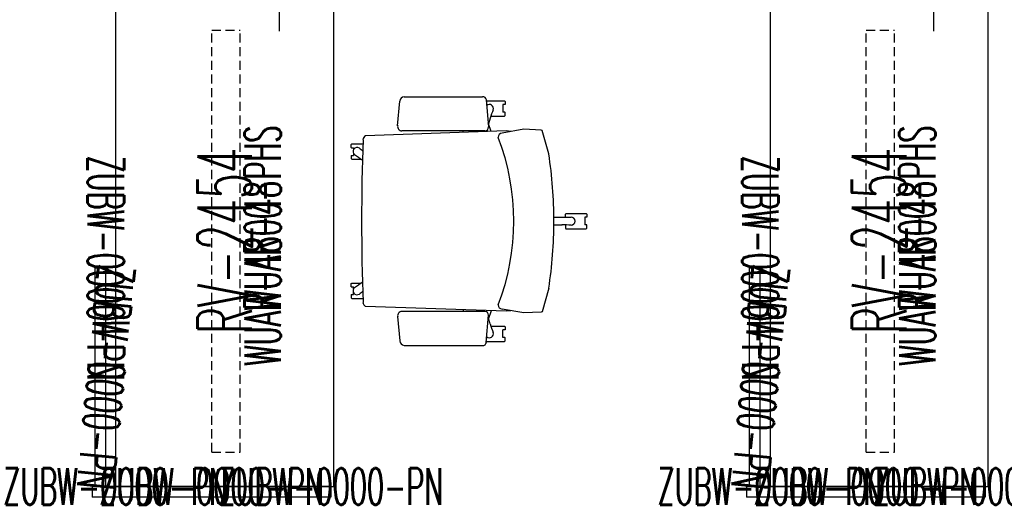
# Model space of a CAD drawing. Header units: inches. Extents: x 11 to 683, y -98 to 54.
# Tile 1 of 256: x 17 to 125, y -95 to -42. Entities that reach past the tile are written whole.
import ezdxf
from ezdxf.enums import TextEntityAlignment as Align

# ---------------------------------------------------------------- set-up
doc = ezdxf.new("R2010")
doc.units = ezdxf.units.IN
doc.header["$MEASUREMENT"] = 0
doc.header["$PDMODE"] = 1
doc.header["$PDSIZE"] = 1
doc.linetypes.add('DASHED', pattern=[0.8, 0.5, -0.3])
doc.linetypes.add('DASHEDX2', pattern=[1.5, 1, -0.5])
for name, color, linetype in [('A-FURN-P-COMP', 86, 'Continuous'), ('A-FURN-P-FREE-STORAGE', 6, 'Continuous'), ('A-FURN-P-FREE-STORAGE-TEXT1', 6, 'Continuous'), ('A-FURN-P-FREE-STORAGE-TEXT4', 6, 'Continuous'), ('A-FURN-P-PATTERNS-WORKSURFACE', 1, 'Continuous'), ('A-FURN-P-PATTERNS-WORKSURFACE-TEXT2', 1, 'Continuous'), ('A-FURN-P-SEAT', 12, 'Continuous'), ('A-FURN-P-TEXT_UTEXT', 7, 'Continuous'), ('A-FURN-P-WKSF-SUPPORT', 1, 'Continuous'), ('A-FURN-P-WKSF-SUPPORT-TEXT', 202, 'Continuous'), ('A-FURN-P-WKSF-SUPPORT-TEXT2', 202, 'Continuous'), ('PSATTR', 7, 'Continuous')]:
    doc.layers.add(name, color=color, linetype=linetype)
doc.styles.add('0', font='TXT.SHX')
doc.styles.add('CAD_FNT', font='TXT.SHX', dxfattribs={"height": 1})
doc.styles.add('PMSymText', font='txt.shx', dxfattribs={"width": 0.65})
doc.styles.get("Standard").update_dxf_attribs({"font": 'simplex.shx'})

# ---------------------------------------------------------------- blocks, each defined once
blk = doc.blocks.new('BB28N-1636-TTXNX-WITH-GLIDES-2D')
at = {"layer": 'A-FURN-P-FREE-STORAGE', "linetype": 'DASHEDX2'}
for p, q in [((0, 0), (0, -15.96)), ((0, -15.96), (35.96, 0)), ((0, 0), (35.96, 0)), ((35.96, 0), (35.96, -15.96)), ((0.75, -0.75), (0.75, -15.96)), ((0.75, -0.75), (35.21, -0.75)), ((3, -1), (3, -1.45)), ((32.96, -1), (32.96, -1.45)), ((35.21, -0.75), (35.21, -15.96)), ((3, -1.45), (1.45, -3)), ((32.96, -1.45), (34.51, -3)), ((1.45, -3), (1, -3)), ((34.51, -3), (34.96, -3)), ((1.45, -12.96), (1, -12.96)), ((3, -14.51), (1.45, -12.96)), ((32.96, -14.51), (34.51, -12.96)), ((34.51, -12.96), (34.96, -12.96)), ((3, -14.96), (3, -14.51)), ((32.96, -14.96), (32.96, -14.51)), ((0, -15.96), (35.96, -15.96)), ((1, -15.21), (2.75, -15.21)), ((34.96, -15.21), (33.21, -15.21))]:
    blk.add_line(p, q, dxfattribs=at)
at = {"layer": 'A-FURN-P-FREE-STORAGE'}
for q in [(17.27, -17.67), (17.98, -19.96), (18.69, -17.67)]:
    blk.add_line((17.98, -16.96), q, dxfattribs=at)
at = {"layer": 'A-FURN-P-FREE-STORAGE', "linetype": 'DASHEDX2'}
for centre in [(1.45, -1.45), (34.51, -1.45), (1.45, -14.51), (34.51, -14.51)]:
    blk.add_circle(centre, 0.505, dxfattribs=at)
for centre, start, end in [((1, -1), 90, 180), ((2.75, -1), 0, 90), ((33.21, -1), 90, 180), ((34.96, -1), 360, 90), ((1, -2.75), 180, 270), ((34.96, -2.75), 270, 0), ((1, -13.21), 90, 180), ((34.96, -13.21), 360, 90), ((1, -14.96), 180, 270), ((2.75, -14.96), 270, 360), ((33.21, -14.96), 180, 270), ((34.96, -14.96), 270, 0)]:
    blk.add_arc(centre, 0.252, start, end, dxfattribs=at)
at = {"layer": 'A-FURN-P-FREE-STORAGE'}
for p in [(0, 0), (35.96, 0), (0, -15.96), (35.96, -15.96)]:
    blk.add_point(p, dxfattribs=at)
at = {"layer": 'A-FURN-P-FREE-STORAGE-TEXT1', "linetype": 'DASHED', "style": 'CAD_FNT', "width": 0.55, "flags": 8}
blk.add_attdef('ITEXT', text='', height=4, dxfattribs=at).set_placement((17.98, -16.05), align=Align.BOTTOM_CENTER)
at = {"layer": 'A-FURN-P-FREE-STORAGE-TEXT4', "style": '0', "width": 0.55, "flags": 8}
blk.add_attdef('ITEXT4', text='', height=4, dxfattribs=at).set_placement((33.96, -1.04), align=Align.TOP_RIGHT)
at = {"layer": 'A-FURN-P-TEXT_UTEXT', "style": 'PMSymText', "width": 0.65, "flags": 8}
for tag, p in [('PSUT1', (16.97, -25.96)), ('PSUT3', (16.97, -37.96))]:
    blk.add_attdef(tag, text='', height=4, dxfattribs=at).set_placement(p, align=Align.CENTER)
at = {"layer": 'A-FURN-P-TEXT_UTEXT', "style": 'PMSymText', "width": 0.65}
blk.add_attdef('PSUT2', text='', height=4, dxfattribs=at).set_placement((16.97, -31.96), align=Align.CENTER)
at = {"layer": 'PSATTR', "flags": 1}
for tag in ['PSON', 'PSMC', 'PSDH', 'PSPN', 'PSQT', 'PSEC', 'PST5', 'PST4', 'PST3', 'PST2', 'PST1']:
    blk.add_attdef(tag, text='', height=1, dxfattribs=at).set_placement((0, 0), align=Align.TOP_CENTER)
blk = doc.blocks.new('WUAR-4800-PHS-2D')
at = {"layer": 'A-FURN-P-WKSF-SUPPORT', "linetype": 'DASHEDX2'}
for p, q in [((0.81, -4), (47.19, -4)), ((0.81, -4), (0.81, -7.11)), ((47.19, -4), (47.19, -7.11)), ((0.81, -7.11), (47.19, -7.11))]:
    blk.add_line(p, q, dxfattribs=at)
at = {"layer": 'A-FURN-P-WKSF-SUPPORT'}
blk.add_point((0, 0), dxfattribs=at)
at = {"layer": 'A-FURN-P-TEXT_UTEXT', "style": 'PMSymText', "width": 0.65, "flags": 8}
for tag, p in [('PSUT1', (22.59, -17.61)), ('PSUT3', (22.59, -29.61))]:
    blk.add_attdef(tag, text='', height=4, dxfattribs=at).set_placement(p, align=Align.CENTER)
at = {"layer": 'A-FURN-P-TEXT_UTEXT', "style": 'PMSymText', "width": 0.65}
blk.add_attdef('PSUT2', text='', height=4, dxfattribs=at).set_placement((22.59, -23.61), align=Align.CENTER)
at = {"layer": 'A-FURN-P-WKSF-SUPPORT-TEXT', "style": '0', "width": 0.55, "flags": 8}
blk.add_attdef('ITEXT', text='', height=4, rotation=0, dxfattribs=at).set_placement((23.5, -7.61), align=Align.TOP_CENTER)
at = {"layer": 'A-FURN-P-WKSF-SUPPORT-TEXT2', "style": '0', "width": 0.55, "flags": 8}
blk.add_attdef('ITEXT2', text='', height=4, rotation=0, dxfattribs=at).set_placement((23.5, -7.61), align=Align.TOP_CENTER)
at = {"layer": 'PSATTR', "flags": 1}
for tag in ['PSON', 'PSMC', 'PSDH', 'PSPN', 'PSQT', 'PSEC', 'PST5', 'PST4', 'PST3', 'PST2', 'PST1']:
    blk.add_attdef(tag, text='', height=1, dxfattribs=at).set_placement((0, 0), align=Align.TOP_CENTER)
blk = doc.blocks.new('WURV-2454-JSC-2D')
at = {"layer": 'A-FURN-P-PATTERNS-WORKSURFACE'}
for p, q in [((0, 0), (0, -54)), ((24, 0), (0, 0)), ((24, -54), (24, 0)), ((0, -54), (24, -54))]:
    blk.add_line(p, q, dxfattribs=at)
for p in [(0, 0), (24, 0), (0, -54), (24, -54)]:
    blk.add_point(p, dxfattribs=at)
at = {"layer": 'A-FURN-P-PATTERNS-WORKSURFACE-TEXT2', "style": 'CAD_FNT', "width": 0.55, "flags": 8}
blk.add_attdef('ITEXT2', text='', height=6, rotation=90, dxfattribs=at).set_placement((12, -27), align=Align.MIDDLE_CENTER)
at = {"layer": 'A-FURN-P-TEXT_UTEXT', "style": 'PMSymText', "width": 0.65, "flags": 8}
for tag, p in [('PSUT1', (10.99, -60)), ('PSUT3', (10.99, -72))]:
    blk.add_attdef(tag, text='', height=4, dxfattribs=at).set_placement(p, align=Align.CENTER)
at = {"layer": 'A-FURN-P-TEXT_UTEXT', "style": 'PMSymText', "width": 0.65}
blk.add_attdef('PSUT2', text='', height=4, dxfattribs=at).set_placement((10.99, -66), align=Align.CENTER)
at = {"layer": 'PSATTR', "flags": 1}
for tag in ['PSON', 'PSMC', 'PSDH', 'PSPN', 'PSQT', 'PSEC', 'PST5', 'PST4', 'PST3', 'PST2', 'PST1']:
    blk.add_attdef(tag, text='', height=1, dxfattribs=at).set_placement((0, 0), align=Align.TOP_CENTER)
blk = doc.blocks.new('SYSR-XX24-R-2D')
at = {"layer": 'A-FURN-P-COMP'}
for p, q in [((0, 2.57), (-1.18, 2.57)), ((-1.18, -23.68), (-1.18, 2.57)), ((0, -23.68), (0, 2.57)), ((0, -23.68), (-1.18, -23.68))]:
    blk.add_line(p, q, dxfattribs=at)
for p in [(0, 0), (0, -23.68)]:
    blk.add_point(p, dxfattribs=at)
at = {"layer": 'A-FURN-P-TEXT_UTEXT', "style": 'PMSymText', "width": 0.65, "flags": 8}
for tag, p in [('PSUT1', (-4.13, -29.68)), ('PSUT3', (-4.13, -41.68))]:
    blk.add_attdef(tag, text='', height=4, dxfattribs=at).set_placement(p, align=Align.CENTER)
at = {"layer": 'A-FURN-P-TEXT_UTEXT', "style": 'PMSymText', "width": 0.65}
blk.add_attdef('PSUT2', text='', height=4, dxfattribs=at).set_placement((-4.13, -35.68), align=Align.CENTER)
at = {"layer": 'PSATTR', "flags": 1}
for tag in ['PSON', 'PSMC', 'PSDH', 'PSPN', 'PSQT', 'PSEC', 'PST5', 'PST4', 'PST3', 'PST2', 'PST1']:
    blk.add_attdef(tag, text='', height=1, dxfattribs=at).set_placement((0, 0), align=Align.TOP_CENTER)
blk = doc.blocks.new('SYSL-XX24-2D')
at = {"layer": 'A-FURN-P-COMP'}
for p, q in [((0, 2.25), (24, 2.25)), ((0, 1.07), (0, 2.25)), ((24, 1.07), (24, 2.25)), ((0, 1.07), (24, 1.07))]:
    blk.add_line(p, q, dxfattribs=at)
for p in [(0, 0), (24, 0)]:
    blk.add_point(p, dxfattribs=at)
at = {"layer": 'A-FURN-P-TEXT_UTEXT', "style": 'PMSymText', "width": 0.65, "flags": 8}
for tag, p in [('PSUT1', (10.99, -7.3)), ('PSUT3', (10.99, -19.3))]:
    blk.add_attdef(tag, text='', height=4, dxfattribs=at).set_placement(p, align=Align.CENTER)
at = {"layer": 'A-FURN-P-TEXT_UTEXT', "style": 'PMSymText', "width": 0.65}
blk.add_attdef('PSUT2', text='', height=4, dxfattribs=at).set_placement((10.99, -13.3), align=Align.CENTER)
at = {"layer": 'PSATTR', "flags": 1}
for tag in ['PSON', 'PSMC', 'PSDH', 'PSPN', 'PSQT', 'PSEC', 'PST5', 'PST4', 'PST3', 'PST2', 'PST1']:
    blk.add_attdef(tag, text='', height=1, dxfattribs=at).set_placement((0, 0), align=Align.TOP_CENTER)
blk = doc.blocks.new('ZUBW-0000-PN-2D')
at = {"layer": 'A-FURN-P-WKSF-SUPPORT'}
blk.add_point((0, 0), dxfattribs=at)
blk.add_point((0, 0), dxfattribs=at)
at = {"layer": 'A-FURN-P-TEXT_UTEXT', "style": 'PMSymText', "width": 0.65, "flags": 8}
for tag, p in [('PSUT1', (0, -8)), ('PSUT3', (0, -20))]:
    blk.add_attdef(tag, text='', height=4, dxfattribs=at).set_placement(p, align=Align.CENTER)
at = {"layer": 'A-FURN-P-TEXT_UTEXT', "style": 'PMSymText', "width": 0.65}
blk.add_attdef('PSUT2', text='', height=4, dxfattribs=at).set_placement((0, -14), align=Align.CENTER)
at = {"layer": 'A-FURN-P-WKSF-SUPPORT-TEXT', "linetype": 'Continuous', "style": 'CAD_FNT', "width": 0.55, "flags": 8}
blk.add_attdef('ITEXT', text='', height=4, rotation=0, dxfattribs=at).set_placement((0, 0), align=Align.MIDDLE_CENTER)
at = {"layer": 'PSATTR', "flags": 1}
for tag in ['PSON', 'PSMC', 'PSDH', 'PSPN', 'PSQT', 'PSEC', 'PST5', 'PST4', 'PST3', 'PST2', 'PST1']:
    blk.add_attdef(tag, text='', height=1, dxfattribs=at).set_placement((0, 0), align=Align.TOP_CENTER)
blk = doc.blocks.new('SCT-10-7-2D')
at = {"layer": 'A-FURN-P-SEAT'}
for p, q in [((-5.69, 13.23, 0), (-5.76, 13.15, 0)), ((-5.76, 13.15, 0), (-5.76, 12.82, 0)), ((-3.7, 13.23, 0), (-5.69, 13.23, 0)), ((-3.69, 13.32), (-3.94, 10.35)), ((5.35, 13.67), (-3.29, 13.67)), ((6.06, 10.49), (5.82, 13.17)), ((-5.76, 12.82, 0), (-5.74, 12.8, 0)), ((-5.76, 11.94, 0), (-5.74, 11.96, 0)), ((-5.76, 11.6, 0), (-5.76, 11.94, 0)), ((-5.74, 12.8, 0), (-5.52, 12.8, 0)), ((-5.74, 11.96, 0), (-5.52, 11.96, 0)), ((-5.52, 12.8, 0), (-5.52, 11.96, 0)), ((-5.69, 11.53, 0), (-5.76, 11.6, 0)), ((-4.2, 11.53, 0), (-5.69, 11.53, 0)), ((-4.13, 11.3), (-3.94, 10.69)), ((-10.56, 7.38), (-9.82, 9.95)), ((-9.82, 9.95), (-9.73, 10.01)), ((-9.73, 10.01), (-7.8, 10.09)), ((-7.8, 10.09), (-5.43, 9.67)), ((-6.38, 9.85), (-5.87, 9.91)), ((-5.87, 9.91), (9.61, 9.37)), ((-4.24, 9.85), (-3.9, 10.81)), ((-3.53, 9.92), (5.6, 9.93)), ((-1.14, 9.74), (-1.13, 9.92)), ((11.1, 8.5, 0), (9.89, 8.5, 0)), ((10.92, 8.07, 0), (10.92, 7.85, 0)), ((11.14, 8.07, 0), (10.92, 8.07, 0)), ((11.16, 8.42, 0), (11.1, 8.5, 0)), ((11.16, 8.09, 0), (11.14, 8.07, 0)), ((11.16, 8.09, 0), (11.16, 8.42, 0)), ((9.94, 6.68), (9.98, 6.71)), ((11.1, 6.8, 0), (10.09, 6.8, 0)), ((10.92, 7.44, 0), (10.92, 7.23, 0)), ((11.14, 7.23, 0), (10.92, 7.23, 0)), ((11.16, 6.87, 0), (11.1, 6.8, 0)), ((11.16, 7.21, 0), (11.14, 7.23, 0)), ((11.16, 7.21, 0), (11.16, 6.87, 0)), ((-14.69, 0.85), (-14.75, 0.78)), ((-14.75, 0.78), (-14.75, 0.44)), ((-14.75, 0.44), (-14.73, 0.42)), ((-14.73, 0.42), (-14.51, 0.42)), ((-12.45, 0.85), (-14.69, 0.85)), ((-14.51, -0.42), (-14.51, 0.42)), ((-12.39, 0.78), (-12.45, 0.85)), ((-12.39, 0.44), (-12.39, 0.78)), ((-12.02, 0.43), (-11.11, 0.45)), ((-14.75, -0.44), (-14.73, -0.42)), ((-14.75, -0.78), (-14.75, -0.44)), ((-14.69, -0.85), (-14.75, -0.78)), ((-14.73, -0.42), (-14.51, -0.42)), ((-12.45, -0.85), (-14.69, -0.85)), ((-12.39, -0.78), (-12.45, -0.85)), ((-12.39, -0.44), (-12.39, -0.78)), ((-11.12, -0.45), (-12.02, -0.43)), ((-10.56, -7.38), (-9.82, -9.95)), ((9.94, -6.68), (9.98, -6.71)), ((11.1, -6.8, 0), (10.09, -6.8, 0)), ((10.92, -7.44, 0), (10.92, -7.23, 0)), ((11.14, -7.23, 0), (10.92, -7.23, 0)), ((11.16, -6.87, 0), (11.1, -6.8, 0)), ((11.16, -7.21, 0), (11.14, -7.23, 0)), ((11.16, -7.21, 0), (11.16, -6.87, 0)), ((11.1, -8.5, 0), (9.89, -8.5, 0)), ((10.92, -8.07, 0), (10.92, -7.85, 0)), ((11.14, -8.07, 0), (10.92, -8.07, 0)), ((11.16, -8.42, 0), (11.1, -8.5, 0)), ((11.16, -8.09, 0), (11.14, -8.07, 0)), ((11.16, -8.09, 0), (11.16, -8.42, 0)), ((-7.8, -10.09), (-5.43, -9.67)), ((-5.87, -9.91), (9.61, -9.37)), ((-1.14, -9.74), (-1.13, -9.92)), ((-9.82, -9.95), (-9.73, -10.01)), ((-9.73, -10.01), (-7.8, -10.09)), ((-6.38, -9.85), (-5.87, -9.91)), ((-4.24, -9.85), (-3.9, -10.81)), ((-4.13, -11.3), (-3.94, -10.69)), ((-3.69, -13.32), (-3.94, -10.35)), ((-3.53, -9.92), (5.6, -9.93)), ((6.06, -10.49), (5.82, -13.17)), ((-5.69, -11.53, 0), (-5.76, -11.6, 0)), ((-5.76, -11.6, 0), (-5.76, -11.94, 0)), ((-4.2, -11.53, 0), (-5.69, -11.53, 0)), ((-5.76, -11.94, 0), (-5.74, -11.96, 0)), ((-5.76, -12.82, 0), (-5.74, -12.8, 0)), ((-5.76, -13.15, 0), (-5.76, -12.82, 0)), ((-5.74, -11.96, 0), (-5.52, -11.96, 0)), ((-5.74, -12.8, 0), (-5.52, -12.8, 0)), ((-5.52, -12.8, 0), (-5.52, -11.96, 0)), ((-5.69, -13.23, 0), (-5.76, -13.15, 0)), ((-3.7, -13.23, 0), (-5.69, -13.23, 0)), ((5.35, -13.67), (-3.29, -13.67))]:
    blk.add_line(p, q, dxfattribs=at)
for centre, radius, start, end in [((-3.29, 13.27), 0.408, 89.9787, 172.7665), ((5.27, 13.12), 0.554, 5.0564, 81.6035), ((-4.02, 12.37), 0.449, 51.8778, 196.1887), ((-15.08, 8.08), 11.42, 16.3651, 21.3925), ((-3.52, 10.34), 0.424, 179.3584, 268.1697), ((5.6, 10.39), 0.463, 270.0236, 12.7259), ((18.67, 0), 25.39, 158.7369, 201.2631), ((-5.47, 9.19), 0.479, 2.3186, 84.5482), ((9.36, 8.92), 0.511, 1.3189, 61.3454), ((-253.52, 0), 263.54, 358.0569, 1.9431), ((3.02, 16.84), 11.42, 307.0998, 309.3925), ((10.52, 7.64), 0.449, 307.8113, 124.1887), ((36.17, 0.14), 47.29, 171.1894, 180.1649), ((16.95, -2.33), 11.42, 122.6079, 127.6347), ((-13, 0), 0.449, 91.8113, 268.1887), ((-12.34, 11.84), 11.42, 266.6075, 271.6349), ((36.17, -0.14), 47.29, 179.8351, 188.8106), ((-12.34, -11.85), 11.42, 88.3653, 93.3921), ((16.95, 2.33), 11.42, 232.3653, 237.3921), ((10.52, -7.64), 0.449, 235.8113, 52.1887), ((3.02, -16.84), 11.42, 50.6075, 52.9002), ((-5.47, -9.19), 0.479, 275.4518, 357.6814), ((9.36, -8.92), 0.511, 298.6546, 358.6811), ((-3.52, -10.34), 0.424, 91.8303, 180.6416), ((5.6, -10.39), 0.463, 347.2741, 89.9764), ((-15.08, -8.08), 11.42, 338.6075, 343.6349), ((-4.02, -12.37), 0.449, 163.8113, 308.1222), ((-3.29, -13.27), 0.408, 187.2335, 270.0213), ((5.27, -13.12), 0.554, 278.3965, 354.9436)]:
    blk.add_arc(centre, radius, start, end, dxfattribs=at)
blk.add_point((0, 0), dxfattribs=at)
at = {"layer": 'PSATTR', "flags": 1}
for tag in ['PSON', 'PSMC', 'PSDH', 'PSPN', 'PSQT', 'PSEC', 'PST5', 'PST4', 'PST3', 'PST2', 'PST1']:
    blk.add_attdef(tag, text='', height=1, dxfattribs=at).set_placement((0, 0), align=Align.TOP_CENTER)

msp = doc.modelspace()

# ---------------------------------------------------------------- block references
ref = msp.add_blockref('BB28N-1636-TTXNX-WITH-GLIDES-2D', (27.68, -23.33))
ref.add_attrib('ITEXT4', '2H', dxfattribs={"layer": 'A-FURN-P-FREE-STORAGE-TEXT4', "height": 4, "style": '0', "width": 0.55}).set_placement((61.64, -24.37), align=Align.TOP_RIGHT)
ref.add_attrib('ITEXT', 'BB28N-1636-TTRNN', dxfattribs={"layer": 'A-FURN-P-FREE-STORAGE-TEXT1', "linetype": 'DASHED', "height": 4, "style": 'CAD_FNT', "width": 0.55}).set_placement((45.66, -39.38), align=Align.BOTTOM_CENTER)
ref = msp.add_blockref('BB28N-1636-TTXNX-WITH-GLIDES-2D', (99.65, -23.33))
ref.add_attrib('ITEXT4', '2H', dxfattribs={"layer": 'A-FURN-P-FREE-STORAGE-TEXT4', "height": 4, "style": '0', "width": 0.55}).set_placement((133.61, -24.37), align=Align.TOP_RIGHT)
ref.add_attrib('ITEXT', 'BB28N-1636-TTRNN', dxfattribs={"layer": 'A-FURN-P-FREE-STORAGE-TEXT1', "linetype": 'DASHED', "height": 4, "style": 'CAD_FNT', "width": 0.55}).set_placement((117.63, -39.38), align=Align.BOTTOM_CENTER)
ref = msp.add_blockref('WURV-2454-JSC-2D', (27.68, -39.33))
ref.add_attrib('ITEXT2', 'RV-2454', dxfattribs={"layer": 'A-FURN-P-PATTERNS-WORKSURFACE-TEXT2', "height": 6, "rotation": 90, "style": 'CAD_FNT', "width": 0.55}).set_placement((39.68, -66.33), align=Align.MIDDLE_CENTER)
ref = msp.add_blockref('WURV-2454-JSC-2D', (99.65, -39.33))
ref.add_attrib('ITEXT2', 'RV-2454', dxfattribs={"layer": 'A-FURN-P-PATTERNS-WORKSURFACE-TEXT2', "height": 6, "rotation": 90, "style": 'CAD_FNT', "width": 0.55}).set_placement((111.65, -66.33), align=Align.MIDDLE_CENTER)
ref = msp.add_blockref('WUAR-4800-PHS-2D', (34.26, -90.36), dxfattribs=dict(rotation=90.00000000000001))
ref.add_attrib('ITEXT2', 'WUAR-48', dxfattribs={"layer": 'A-FURN-P-WKSF-SUPPORT-TEXT2', "height": 4, "rotation": 90, "style": '0', "width": 0.55}).set_placement((41.87, -66.86), align=Align.TOP_CENTER)
ref.add_attrib('ITEXT', 'WUAR-4800-PHS', dxfattribs={"layer": 'A-FURN-P-WKSF-SUPPORT-TEXT', "height": 4, "rotation": 90, "style": '0', "width": 0.55}).set_placement((41.87, -66.86), align=Align.TOP_CENTER)
ref = msp.add_blockref('WUAR-4800-PHS-2D', (106.23, -90.36), dxfattribs=dict(rotation=90.00000000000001))
ref.add_attrib('ITEXT2', 'WUAR-48', dxfattribs={"layer": 'A-FURN-P-WKSF-SUPPORT-TEXT2', "height": 4, "rotation": 90, "style": '0', "width": 0.55}).set_placement((113.84, -66.86), align=Align.TOP_CENTER)
ref.add_attrib('ITEXT', 'WUAR-4800-PHS', dxfattribs={"layer": 'A-FURN-P-WKSF-SUPPORT-TEXT', "height": 4, "rotation": 90, "style": '0', "width": 0.55}).set_placement((113.84, -66.86), align=Align.TOP_CENTER)
for name, p, rotation in [('SCT-10-7-2D', (64.76, -64.17), 180), ('SYSL-XX24-2D', (27.68, -93.33), 90.00000000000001), ('SYSL-XX24-2D', (99.65, -93.33), 90.00000000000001), ('SYSR-XX24-R-2D', (27.68, -93.33), 90.00000000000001), ('SYSR-XX24-R-2D', (99.65, -93.33), 90.00000000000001)]:
    msp.add_blockref(name, p, dxfattribs=dict(rotation=rotation))
ref = msp.add_blockref('ZUBW-0000-PN-2D', (26.61, -69.33), dxfattribs=dict(rotation=270))
ref.add_attrib('ITEXT', 'ZUBW-0000-PN', dxfattribs={"layer": 'A-FURN-P-WKSF-SUPPORT-TEXT', "linetype": 'Continuous', "height": 4, "rotation": 270, "style": 'CAD_FNT', "width": 0.55}).set_placement((26.61, -69.33), align=Align.MIDDLE_CENTER)
ref = msp.add_blockref('ZUBW-0000-PN-2D', (98.58, -69.33), dxfattribs=dict(rotation=270))
ref.add_attrib('ITEXT', 'ZUBW-0000-PN', dxfattribs={"layer": 'A-FURN-P-WKSF-SUPPORT-TEXT', "linetype": 'Continuous', "height": 4, "rotation": 270, "style": 'CAD_FNT', "width": 0.55}).set_placement((98.58, -69.33), align=Align.MIDDLE_CENTER)
ref = msp.add_blockref('ZUBW-0000-PN-2D', (26.61, -81.33), dxfattribs=dict(rotation=264.3839698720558))
ref.add_attrib('ITEXT', 'ZUBW-0000-PN', dxfattribs={"layer": 'A-FURN-P-WKSF-SUPPORT-TEXT', "linetype": 'Continuous', "height": 4, "rotation": 264.384, "style": 'CAD_FNT', "width": 0.55}).set_placement((26.61, -81.33), align=Align.MIDDLE_CENTER)
ref = msp.add_blockref('ZUBW-0000-PN-2D', (98.58, -81.33), dxfattribs=dict(rotation=264.3839698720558))
ref.add_attrib('ITEXT', 'ZUBW-0000-PN', dxfattribs={"layer": 'A-FURN-P-WKSF-SUPPORT-TEXT', "linetype": 'Continuous', "height": 4, "rotation": 264.384, "style": 'CAD_FNT', "width": 0.55}).set_placement((98.58, -81.33), align=Align.MIDDLE_CENTER)
ref = msp.add_blockref('ZUBW-0000-PN-2D', (27.68, -93.33))
ref.add_attrib('ITEXT', 'ZUBW-0000-PN', dxfattribs={"layer": 'A-FURN-P-WKSF-SUPPORT-TEXT', "linetype": 'Continuous', "height": 4, "rotation": 0, "style": 'CAD_FNT', "width": 0.55}).set_placement((27.68, -93.33), align=Align.MIDDLE_CENTER)
ref = msp.add_blockref('ZUBW-0000-PN-2D', (38.24, -93.33))
ref.add_attrib('ITEXT', 'ZUBW-0000-PN', dxfattribs={"layer": 'A-FURN-P-WKSF-SUPPORT-TEXT', "linetype": 'Continuous', "height": 4, "rotation": 0, "style": 'CAD_FNT', "width": 0.55}).set_placement((38.24, -93.33), align=Align.MIDDLE_CENTER)
ref = msp.add_blockref('ZUBW-0000-PN-2D', (51.36, -93.33))
ref.add_attrib('ITEXT', 'ZUBW-0000-PN', dxfattribs={"layer": 'A-FURN-P-WKSF-SUPPORT-TEXT', "linetype": 'Continuous', "height": 4, "rotation": 0, "style": 'CAD_FNT', "width": 0.55}).set_placement((51.36, -93.33), align=Align.MIDDLE_CENTER)
ref = msp.add_blockref('ZUBW-0000-PN-2D', (99.65, -93.33))
ref.add_attrib('ITEXT', 'ZUBW-0000-PN', dxfattribs={"layer": 'A-FURN-P-WKSF-SUPPORT-TEXT', "linetype": 'Continuous', "height": 4, "rotation": 0, "style": 'CAD_FNT', "width": 0.55}).set_placement((99.65, -93.33), align=Align.MIDDLE_CENTER)
ref = msp.add_blockref('ZUBW-0000-PN-2D', (110.21, -93.33))
ref.add_attrib('ITEXT', 'ZUBW-0000-PN', dxfattribs={"layer": 'A-FURN-P-WKSF-SUPPORT-TEXT', "linetype": 'Continuous', "height": 4, "rotation": 0, "style": 'CAD_FNT', "width": 0.55}).set_placement((110.21, -93.33), align=Align.MIDDLE_CENTER)
ref = msp.add_blockref('ZUBW-0000-PN-2D', (123.33, -93.33))
ref.add_attrib('ITEXT', 'ZUBW-0000-PN', dxfattribs={"layer": 'A-FURN-P-WKSF-SUPPORT-TEXT', "linetype": 'Continuous', "height": 4, "rotation": 0, "style": 'CAD_FNT', "width": 0.55}).set_placement((123.33, -93.33), align=Align.MIDDLE_CENTER)

doc.saveas('drawing.dxf')
